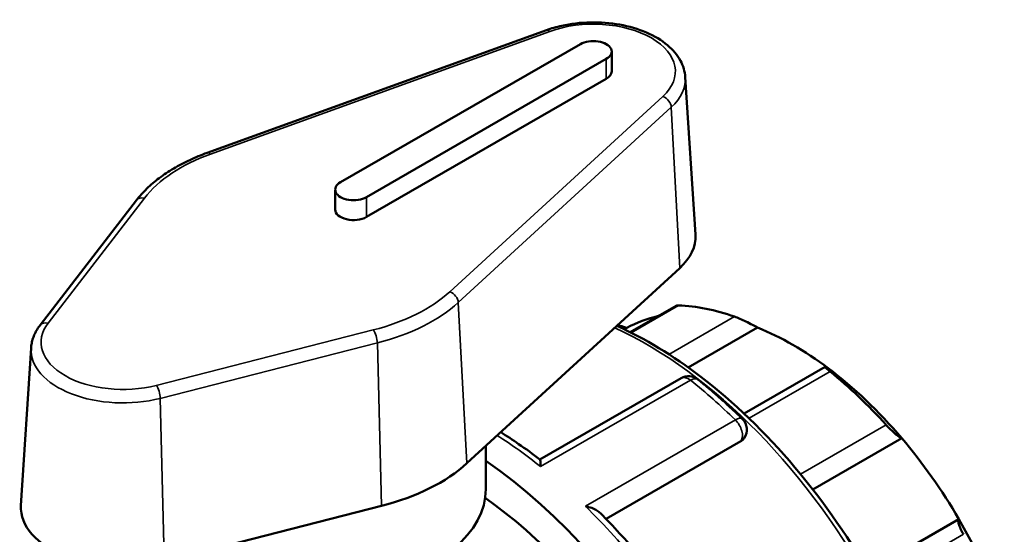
# Model space of a CAD drawing. Header units: millimetres. Extents: x -64 to 914, y -449 to 965.
# Tile 6 of 9: x 16 to 193, y 872 to 965. Entities that reach past the tile are written whole.
import ezdxf

# ---------------------------------------------------------------- set-up
doc = ezdxf.new("R2010")
doc.units = ezdxf.units.MM
doc.layers.add('Visible (ANSI)', color=7, linetype='Continuous', lineweight=50)
doc.layers.add('Visible Narrow (ANSI)', color=7, linetype='Continuous', lineweight=35)

msp = doc.modelspace()

# ---------------------------------------------------------------- linework, layer by layer
at = {"layer": 'Visible (ANSI)'}
for p, q in [((110.881, 962.972), (49.708, 940.845)), ((117.028, 960.462), (73.753, 935.542)), ((122.661, 955.538), (122.661, 959.118)), ((78.42, 932.854), (121.695, 957.775)), ((121.695, 954.194), (78.42, 929.273)), ((135.939, 954.496), (137.762, 926.089)), ((72.786, 930.617), (72.786, 934.198)), ((36.937, 932.301), (19.563, 909.757)), ((96.529, 884.83), (134.953, 920.057)), ((134.288, 913.258), (125.992, 908.481)), ((125.423, 909.249), (124.962, 908.984)), ((148.989, 909.313), (136.484, 902.112)), ((17.93, 905.632), (16.108, 877.225)), ((161.155, 902.231), (146.533, 893.81)), ((135.179, 900.189), (109.71, 885.522)), ((145.946, 888.804), (121.642, 874.808)), ((146.552, 889.378), (146.494, 889.297)), ((174.986, 889.357), (158.938, 880.115)), ((99.965, 880.195), (99.965, 887.98)), ((41.978, 867.142), (81.127, 877.147)), ((185.283, 874.778), (168.893, 865.339))]:
    msp.add_line(p, q, dxfattribs=at)
for centre, start, end in [((136.526, 897.849), 51.40028, 119.93599), ((144.341, 890.928), 324.97291, 45.68202)]:
    msp.add_arc(centre, 2.7, start, end, dxfattribs=at)
for centre, major_axis, ratio, start_param, end_param in [((119.361, 959.118), (3.3, 0), 0.5758617, 5.4977871, 8.6393798), ((119.361, 955.538), (3.3, 0), 0.5758617, 5.4977871, 6.2831853), ((76.086, 934.198), (-3.3, 0), 0.5758617, 5.4977871, 8.6393798), ((76.086, 930.617), (-3.3, 0), 0.5758617, 0, 2.3561945), ((119.361, 925.697), (18.413, 0), 0.5758617, 5.7223416, 6.3201086), ((153.444, 855.803), (-31.439, 54.595), 0.5780931, 5.6943142, 5.933446), ((155.353, 856.902), (-30.092, 52.255), 0.5780931, 6.1054024, 6.2778529), ((155.353, 856.902), (-30.092, 52.255), 0.5780931, 5.3499073, 5.6495344), ((155.353, 856.902), (-30.092, 52.255), 0.5780931, 5.0212158, 5.3499073), ((153.444, 855.803), (31.439, -54.595), 0.5780931, 1.924403, 2.1635348), ((155.353, 856.902), (-30.092, 52.255), 0.5780931, 4.7215888, 5.0212158), ((66.965, 895.524), (34.913, 0), 0.5758617, 5.1300796, 5.7223416), ((94.047, 821.598), (41.17, -71.493), 0.5780931, 5.8321585, 8.5396957), ((66.965, 880.195), (33, 0), 0.5758617, 3.8857209, 6.2831853), ((94.047, 821.598), (37.053, -64.344), 0.5780931, 0, 2.2474346), ((34.509, 876.834), (-18.413, 0), 0.5758617, 6.2462621, 8.2716723), ((155.353, 856.902), (-30.092, 52.255), 0.5780931, 4.3928973, 4.7215888)]:
    msp.add_ellipse(centre, major_axis=major_axis, ratio=ratio, start_param=start_param, end_param=end_param, dxfattribs=at)
for points, knots in [([(135.939, 954.496), (135.873, 955.527), (135.565, 956.54), (134.501, 958.498), (133.707, 959.427), (131.661, 961.155), (130.362, 961.927), (127.434, 963.184), (125.797, 963.662), (122.38, 964.275), (120.601, 964.413), (117.067, 964.345), (115.312, 964.14), (112.691, 963.558), (111.764, 963.291), (110.881, 962.972)], [5.5347104, 5.5347104, 5.5347104, 5.5347104, 5.8009276, 5.8009276, 6.0963865, 6.0963865, 6.427859, 6.427859, 6.7664142, 6.7664142, 7.1020962, 7.1020962, 7.4365853, 7.4365853, 7.6294271, 7.6294271, 7.6294271, 7.6294271]), ([(49.708, 940.845), (48.615, 940.449), (47.558, 940.015), (45.535, 939.074), (44.568, 938.567), (42.735, 937.486), (41.87, 936.911), (40.252, 935.697), (39.5, 935.058), (38.122, 933.722), (37.495, 933.025), (36.937, 932.301)], [1.34624183, 1.34624183, 1.34624183, 1.34624183, 1.46469423, 1.46469423, 1.58314663, 1.58314663, 1.70159903, 1.70159903, 1.82005143, 1.82005143, 1.93850383, 1.93850383, 1.93850383, 1.93850383]), ([(134.723, 913.32), (134.6, 913.325), (134.496, 913.319), (134.363, 913.292), (134.321, 913.277), (134.288, 913.258)], [0.509124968, 0.509124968, 0.509124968, 0.509124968, 0.566543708, 0.566543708, 0.603697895, 0.603697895, 0.603697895, 0.603697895]), ([(148.989, 909.313), (148.73, 909.459), (148.414, 909.631), (147.689, 910.011), (147.275, 910.22), (146.529, 910.58), (146.151, 910.756), (145.613, 910.99), (145.439, 911.064), (145.113, 911.194), (144.963, 911.25), (144.83, 911.296)], [0.97081582, 0.97081582, 0.97081582, 0.97081582, 1.10203069, 1.10203069, 1.2417557, 1.2417557, 1.35659318, 1.35659318, 1.41401192, 1.41401192, 1.47143066, 1.47143066, 1.47143066, 1.47143066]), ([(19.563, 909.757), (19.374, 909.512), (19.199, 909.26), (18.88, 908.742), (18.735, 908.477), (18.478, 907.933), (18.367, 907.656), (18.179, 907.09), (18.102, 906.803), (17.988, 906.221), (17.949, 905.927), (17.93, 905.632)], [1.93850383, 1.93850383, 1.93850383, 1.93850383, 2.01465731, 2.01465731, 2.0908108, 2.0908108, 2.16696428, 2.16696428, 2.24311776, 2.24311776, 2.31927125, 2.31927125, 2.31927125, 2.31927125]), ([(123.575, 909.626), (128.635, 907.357), (133.739, 904.262), (144.662, 895.918), (150.426, 890.364), (161.019, 877.809), (165.848, 870.814), (174.099, 856.079), (177.52, 848.345), (182.615, 832.895), (184.285, 825.184), (185.688, 810.539), (185.418, 803.609), (184.083, 797.033), (184.001, 796.65), (183.915, 796.269)], [6.1733735, 6.1733735, 6.1733735, 6.1733735, 6.4444381, 6.4444381, 6.7681771, 6.7681771, 7.0912724, 7.0912724, 7.4141188, 7.4141188, 7.7372842, 7.7372842, 8.0610863, 8.0610863, 8.0812815, 8.0812815, 8.0812815, 8.0812815]), ([(125.423, 909.249), (125.044, 909.391), (124.609, 909.527), (124.006, 909.674), (123.852, 909.708), (123.698, 909.738)], [0.97081582, 0.97081582, 0.97081582, 0.97081582, 1.10203069, 1.10203069, 1.14641023, 1.14641023, 1.14641023, 1.14641023]), ([(162.058, 901.375), (161.925, 901.482), (161.802, 901.583), (161.587, 901.764), (161.494, 901.845), (161.266, 902.052), (161.184, 902.141), (161.127, 902.244), (161.17, 902.248), (161.377, 902.166), (161.534, 902.086), (161.717, 901.983)], [0.50912497, 0.50912497, 0.50912497, 0.50912497, 0.56654371, 0.56654371, 0.62396245, 0.62396245, 0.73879993, 0.73879993, 0.87852493, 0.87852493, 1.0097398, 1.0097398, 1.0097398, 1.0097398]), ([(138.211, 899.959), (138.756, 899.524), (139.299, 899.081), (140.381, 898.18), (140.92, 897.721), (141.994, 896.789), (142.529, 896.315), (143.594, 895.353), (144.124, 894.864), (145.18, 893.873), (145.705, 893.37), (146.227, 892.86)], [0.19005181, 0.19005181, 0.19005181, 0.19005181, 0.21875084, 0.21875084, 0.24744987, 0.24744987, 0.2761489, 0.2761489, 0.30484793, 0.30484793, 0.33354696, 0.33354696, 0.33354696, 0.33354696]), ([(174.986, 889.357), (174.863, 889.403), (174.695, 889.494), (174.273, 889.78), (174.014, 889.981), (173.511, 890.412), (173.242, 890.657), (172.83, 891.059), (172.69, 891.199), (172.42, 891.48), (172.288, 891.622), (172.165, 891.758)], [0.97081582, 0.97081582, 0.97081582, 0.97081582, 1.10203069, 1.10203069, 1.2417557, 1.2417557, 1.35659318, 1.35659318, 1.41401192, 1.41401192, 1.47143066, 1.47143066, 1.47143066, 1.47143066]), ([(109.723, 885.512), (108.449, 886.491), (107.166, 887.426), (104.804, 889.055), (103.727, 889.763), (102.646, 890.438)], [6.11835564, 6.11835564, 6.11835564, 6.11835564, 6.18511559, 6.18511559, 6.24071956, 6.24071956, 6.24071956, 6.24071956]), ([(109.724, 885.512), (109.742, 885.498), (109.757, 885.459), (109.794, 885.303), (109.811, 885.152), (109.834, 884.762), (109.84, 884.518), (109.84, 884.238), (109.84, 884.236), (109.84, 884.234)], [0.20915927, 0.20915927, 0.20915927, 0.20915927, 0.27919253, 0.27919253, 0.39450911, 0.39450911, 0.51560779, 0.51560779, 0.51664515, 0.51664515, 0.51664515, 0.51664515]), ([(117.919, 877.079), (117.922, 877.078), (117.926, 877.077), (118.319, 877.004), (118.7, 876.902), (119.398, 876.65), (119.721, 876.501), (120.237, 876.187), (120.446, 876.03), (120.616, 875.858)], [-0.0010474, -0.0010474, -0.0010474, -0.0010474, 0, 0, 0.12023768, 0.12023768, 0.23491009, 0.23491009, 0.32743945, 0.32743945, 0.32743945, 0.32743945]), ([(136.836, 855.704), (135.867, 857.179), (134.873, 858.632), (132.836, 861.491), (131.793, 862.896), (129.664, 865.651), (128.578, 867.001), (126.365, 869.641), (125.24, 870.931), (122.953, 873.445), (121.792, 874.669), (120.616, 875.858)], [5.59682983, 5.59682983, 5.59682983, 5.59682983, 5.66210637, 5.66210637, 5.72738292, 5.72738292, 5.79265946, 5.79265946, 5.85793601, 5.85793601, 5.92321255, 5.92321255, 5.92321255, 5.92321255]), ([(186.103, 872.024), (186.011, 872.191), (185.922, 872.363), (185.755, 872.702), (185.677, 872.868), (185.47, 873.343), (185.367, 873.625), (185.22, 874.115), (185.18, 874.338), (185.183, 874.645), (185.221, 874.737), (185.283, 874.778)], [0.50912497, 0.50912497, 0.50912497, 0.50912497, 0.56654371, 0.56654371, 0.62396245, 0.62396245, 0.73879993, 0.73879993, 0.87852493, 0.87852493, 1.0097398, 1.0097398, 1.0097398, 1.0097398])]:
    msp.add_open_spline(points, degree=3, knots=knots, dxfattribs=at)
msp.add_open_spline([(146.494, 889.297), (146.354, 889.097), (146.162, 888.928), (145.946, 888.804)], degree=3, dxfattribs=at)
at = {"layer": 'Visible Narrow (ANSI)'}
for p, q in [((50.321, 940.624), (111.494, 962.751)), ((121.695, 954.194), (121.695, 957.775)), ((131.887, 951.007), (93.463, 915.78)), ((94.985, 913.835), (133.409, 949.062)), ((133.409, 949.062), (134.953, 920.057)), ((20.988, 910.129), (38.363, 932.674)), ((78.42, 929.273), (78.42, 932.854)), ((94.985, 913.835), (96.529, 884.83)), ((126.167, 908.393), (134.723, 913.32)), ((144.83, 911.296), (132.996, 904.482)), ((79.658, 908.894), (40.509, 898.888)), ((41.238, 896.548), (80.387, 906.553)), ((80.387, 906.553), (81.127, 877.147)), ((147.433, 892.954), (162.058, 901.375)), ((109.84, 884.234), (136.887, 899.809)), ((41.238, 896.548), (41.978, 867.142)), ((144.966, 892.654), (117.919, 877.079)), ((172.165, 891.758), (156.734, 882.872)), ((121.617, 874.834), (145.994, 888.872)), ((145.994, 888.872), (145.946, 888.804)), ((170.273, 862.908), (186.103, 872.024))]:
    msp.add_line(p, q, dxfattribs=at)
for centre, major_axis, ratio, start_param, end_param in [((119.361, 955.538), (14.792, 0), 0.5758617, 5.7223416, 8.4148253), ((111.494, 961.279), (-0.612, 1.693), 0.434854, 5.5893501, 6.2831853), ((119.361, 954.143), (16.589, 0), 0.5758617, 5.7223416, 6.3201086), ((131.887, 949.535), (-1.216, 1.327), 0.6923044, 3.8407327, 5.3591691), ((66.965, 925.364), (31.292, 0), 0.5758617, 2.13164, 2.723902), ((50.321, 939.152), (-0.612, 1.693), 0.434854, 5.5893501, 6.2831853), ((38.363, 931.203), (-1.426, 1.099), 0.7472611, 5.2348992, 6.2831853), ((66.965, 925.364), (-31.292, 0), 0.5758617, 1.988487, 2.580749), ((93.463, 914.308), (1.216, -1.327), 0.6923044, 0.69914, 2.2175765), ((66.965, 923.97), (33.089, 0), 0.5758617, 5.1300796, 5.7223416), ((34.509, 906.674), (-14.792, 0), 0.5758617, 5.8654946, 8.2716723), ((20.988, 908.658), (-1.426, 1.099), 0.7472611, 5.2348992, 6.2831853), ((79.658, 907.422), (-0.446, 1.744), 0.3316386, 4.1081749, 5.6266113), ((128.837, 841.632), (39.523, -68.633), 0.5780931, 0.5832193, 2.4587217), ((34.509, 905.28), (-16.589, 0), 0.5758617, 6.2462621, 8.2716723), ((40.509, 897.417), (-0.446, 1.744), 0.3316386, 4.1081749, 5.6266113), ((136.526, 897.849), (-1.347, 2.34), 0.5780931, 5.309669, 6.2831853), ((136.526, 897.849), (1.684, 2.11), 0.4588983, 0, 0.8623594), ((125.867, 839.922), (41.17, -71.493), 0.5780931, 2.0245812, 2.1680764), ((144.341, 890.928), (1.886, 1.932), 0.3576975, 0, 0.9032625), ((144.341, 890.928), (1.347, -2.34), 0.5780931, 0.2637331, 2.0245812), ((98.82, 824.347), (41.17, -71.493), 0.5780931, 2.1680764, 2.3033996), ((144.341, 890.928), (2.211, -1.55), 0.7877574, 5.930605, 6.2831853), ((98.82, 824.347), (41.17, -71.493), 0.5780931, 1.6444776, 2.0245812)]:
    msp.add_ellipse(centre, major_axis=major_axis, ratio=ratio, start_param=start_param, end_param=end_param, dxfattribs=at)

doc.saveas('drawing.dxf')
